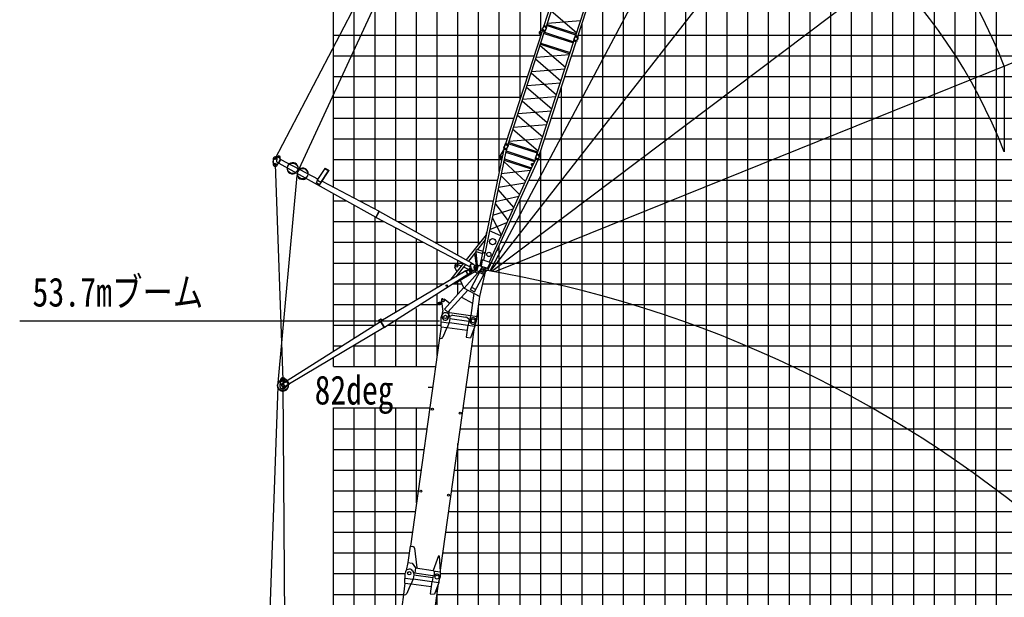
# Model space of a CAD drawing. Extents: x -435160 to 60202, y -141577 to 51651.
# Tile 24 of 41: x -256433 to -208908, y -74332 to -46440. Entities that reach past the tile are written whole.
import ezdxf

# ---------------------------------------------------------------- set-up
doc = ezdxf.new("R2010")
doc.units = 0
doc.layers.get('0').update_dxf_attribs({"linetype": 'CONTINUOUS'})

msp = doc.modelspace()

# ---------------------------------------------------------------- linework, layer by layer
at = {"color": 14, "linetype": 'Continuous'}
for p, q in [((-241282.294651, -54535.227317), (-241282.294651, 21811.204159)), ((-231282.294651, -46983.858316), (-231282.294651, 21811.204159)), ((-211282.294651, -118188.795841), (-211282.294651, 9451.167163)), ((-221282.294651, -118188.795841), (-221282.294651, -21993.392486)), ((-241282.294651, -48188.795841), (-231596.183307, -48188.795841)), ((-229793.663637, -48188.795841), (-131282.294651, -48188.795841)), ((-231282.294651, -118188.795841), (-231282.294651, -52770.336587)), ((-241282.294651, -62444.723444), (-241282.294651, -54843.64142)), ((-241282.294651, -58188.795841), (-235042.293487, -58188.795841)), ((-233674.845674, -58188.795841), (-131282.294651, -58188.795841)), ((-241282.294651, -63188.795841), (-241282.294651, -62759.318754)), ((-241282.294651, -98880.332595), (-241282.294651, -65188.795841)), ((-241282.294651, -68188.795841), (-237059.778347, -68188.795841)), ((-235462.232391, -68188.795841), (-131282.294651, -68188.795841))]:
    msp.add_line(p, q, dxfattribs=at)
at = {"color": 252, "linetype": 'Continuous'}
for p, q in [((-240282.294651, -55060.815525), (-240282.294651, 21811.204159)), ((-239282.294651, -55579.323028), (-239282.294651, 21811.204159)), ((-238282.294651, -56139.607488), (-238282.294651, 21811.204159)), ((-237282.294651, -56699.891947), (-237282.294651, 21811.204159)), ((-236282.294651, -57260.176407), (-236282.294651, 21811.204159)), ((-235282.294651, -57820.460867), (-235282.294651, 21811.204159)), ((-234282.294651, -57288.908675), (-234282.294651, 21811.204159)), ((-233282.294651, -53773.140583), (-233282.294651, 21811.204159)), ((-232282.294651, -50300.432001), (-232282.294651, 21811.204159)), ((-209282.294651, -118188.795841), (-209282.294651, 16604.081334)), ((-210282.294651, -118188.795841), (-210282.294651, 12482.908446)), ((-212282.294651, -118188.795841), (-212282.294651, 6373.474548)), ((-213282.294651, -118188.795841), (-213282.294651, 3295.906537)), ((-214282.294651, -118188.795841), (-214282.294651, 218.213923)), ((-215282.294651, -118188.795841), (-215282.294651, -2859.478692)), ((-216282.294651, -118188.795841), (-216282.294651, -6068.304275)), ((-217282.294651, -118188.795841), (-217282.294651, -9403.917563)), ((-218282.294651, -118188.795841), (-218282.294651, -12739.530851)), ((-219282.294651, -118188.795841), (-219282.294651, -15838.007257)), ((-220282.294651, -118188.795841), (-220282.294651, -18915.699871)), ((-222282.294651, -118188.795841), (-222282.294651, -25071.193736)), ((-223282.294651, -118188.795841), (-223282.294651, -28148.886351)), ((-224282.294651, -118188.795841), (-224282.294651, -31226.622369)), ((-225282.294651, -118188.795841), (-225282.294651, -34304.314984)), ((-226282.294651, -118188.795841), (-226282.294651, -37382.007595)), ((-227282.294651, -118188.795841), (-227282.294651, -40459.602366)), ((-228282.294651, -118188.795841), (-228282.294651, -43537.294981)), ((-229282.294651, -118188.795841), (-229282.294651, -46614.987595)), ((-241282.294651, -47188.795841), (-231282.473944, -47188.795841)), ((-229468.735702, -47188.795841), (-131282.294651, -47188.795841)), ((-241282.294651, -49188.795841), (-231921.102608, -49188.795841)), ((-230118.582938, -49188.795841), (-131282.294651, -49188.795841)), ((-230282.294651, -118188.795841), (-230282.294651, -49692.6493)), ((-241282.294651, -50188.795841), (-232246.021908, -50188.795841)), ((-230443.502238, -50188.795841), (-131282.294651, -50188.795841)), ((-241282.294651, -51188.795841), (-232570.941209, -51188.795841)), ((-230768.421538, -51188.795841), (-131282.294651, -51188.795841)), ((-241282.294651, -52188.795841), (-232895.860509, -52188.795841)), ((-231093.340839, -52188.795841), (-131282.294651, -52188.795841)), ((-241282.294651, -53188.795841), (-233161.557772, -53188.795841)), ((-231406.958443, -53188.795841), (-131282.294651, -53188.795841)), ((-241282.294651, -54188.795841), (-233368.177034, -54188.795841)), ((-231866.600064, -54188.795841), (-131282.294651, -54188.795841)), ((-232282.294651, -118188.795841), (-232282.294651, -55108.349214)), ((-241282.294651, -55188.795841), (-240665.277766, -55188.795841)), ((-240282.294651, -61811.752915), (-240282.294651, -55403.0336)), ((-240038.795436, -55188.795841), (-233574.796296, -55188.795841)), ((-232318.661466, -55188.795841), (-131282.294651, -55188.795841)), ((-239282.294651, -61167.570208), (-239282.294651, -55963.976119)), ((-241282.294651, -56188.795841), (-238877.623172, -56188.795841)), ((-238282.294651, -60575.592683), (-238282.294651, -56488.697607)), ((-238194.502901, -56188.795841), (-233781.415558, -56188.795841)), ((-232770.722869, -56188.795841), (-131282.294651, -56188.795841)), ((-237282.294651, -59983.615158), (-237282.294651, -57013.419096)), ((-241282.294651, -57188.795841), (-236948.0664, -57188.795841)), ((-236409.695234, -57188.795841), (-234202.573393, -57188.795841)), ((-233282.294651, -118188.795841), (-233282.294651, -57320.438091)), ((-233222.784271, -57188.795841), (-131282.294651, -57188.795841)), ((-236282.294651, -59391.637634), (-236282.294651, -57538.140584)), ((-235282.294651, -58267.273785), (-235282.294651, -58062.862073)), ((-241282.294651, -59188.795841), (-235939.643479, -59188.795841)), ((-235503.270248, -59188.795841), (-235458.76772, -59188.795841)), ((-235449.21277, -59188.795841), (-235086.16379, -59188.795841)), ((-235282.294651, -59697.521401), (-235282.294651, -59079.247873)), ((-234077.249849, -59188.795841), (-131282.294651, -59188.795841)), ((-236282.294651, -62656.711571), (-236282.294651, -59683.700812)), ((-241282.294651, -60188.795841), (-237628.896801, -60188.795841)), ((-237077.359112, -60188.795841), (-236213.60385, -60188.795841)), ((-234282.294651, -118188.795841), (-234282.294651, -60224.304698)), ((-234277.304207, -60188.795841), (-131282.294651, -60188.795841)), ((-237282.294651, -63188.795841), (-237282.294651, -60382.470097)), ((-241282.294651, -61188.795841), (-239298.114431, -61188.795841)), ((-238651.447976, -61188.795841), (-236094.733353, -61188.795841)), ((-238282.294651, -63188.795841), (-238282.294651, -60976.682261)), ((-234478.446606, -61188.795841), (-131282.294651, -61188.795841)), ((-239282.294651, -63188.795841), (-239282.294651, -61570.894425)), ((-241282.294651, -62188.795841), (-240877.966818, -62188.795841)), ((-240322.161307, -62188.795841), (-236216.533388, -62188.795841)), ((-240282.294651, -63188.795841), (-240282.294651, -62165.106589)), ((-234618.987432, -62188.795841), (-131282.294651, -62188.795841)), ((-241282.294651, -63188.795841), (-236357.074214, -63188.795841)), ((-234759.528259, -63188.795841), (-131282.294651, -63188.795841)), ((-236711.310261, -64188.795841), (-236497.615041, -64188.795841)), ((-234900.069085, -64188.795841), (-131282.294651, -64188.795841)), ((-241282.294651, -65188.795841), (-236638.155867, -65188.795841)), ((-240282.294651, -91252.642716), (-240282.294651, -65188.795841)), ((-239282.294651, -83938.152492), (-239282.294651, -65188.795841)), ((-238282.294651, -76887.425468), (-238282.294651, -65188.795841)), ((-237282.294651, -69772.081707), (-237282.294651, -65188.795841)), ((-235040.609912, -65188.795841), (-131282.294651, -65188.795841)), ((-241282.294651, -66188.795841), (-236778.696694, -66188.795841)), ((-235181.150738, -66188.795841), (-131282.294651, -66188.795841)), ((-235282.294651, -118188.795841), (-235282.294651, -66908.47222)), ((-241282.294651, -67188.795841), (-236919.237521, -67188.795841)), ((-235321.691565, -67188.795841), (-131282.294651, -67188.795841)), ((-241282.294651, -69188.795841), (-237200.319174, -69188.795841)), ((-235602.773218, -69188.795841), (-131282.294651, -69188.795841)), ((-241282.294651, -70188.795841), (-237340.86, -70188.795841)), ((-235743.314044, -70188.795841), (-131282.294651, -70188.795841)), ((-241282.294651, -71188.795841), (-237481.400827, -71188.795841)), ((-235883.854871, -71188.795841), (-131282.294651, -71188.795841)), ((-241282.294651, -72188.795841), (-237621.941653, -72188.795841)), ((-236024.395697, -72188.795841), (-131282.294651, -72188.795841)), ((-241282.294651, -73188.795841), (-237827.050095, -73188.795841)), ((-236137.891139, -73188.795841), (-131282.294651, -73188.795841)), ((-236282.294651, -115800.420307), (-236282.294651, -74023.815981)), ((-241282.294651, -74188.795841), (-237912.112009, -74188.795841)), ((-236305.481057, -74188.795841), (-131282.294651, -74188.795841))]:
    msp.add_line(p, q, dxfattribs=at)
at = {"color": 151, "linetype": 'Continuous'}
for p, q in [((-242943.212141, -53648.440987), (-209675.904234, 18436.912581)), ((-195761.756243, 12851.650564), (-233742.16146, -58579.102693)), ((-183948.867965, 5117.92879), (-233717.748021, -58583.332781)), ((-169183.84352, -10018.78514), (-233647.432542, -58595.583732)), ((-244103.513283, -53158.194747), (-221928.415796, -10689.22806)), ((-158839.594928, -28461.197578), (-233492.503626, -58622.930527)), ((-208907.92304, -48690.115219), (-208907.92304, -52820.447283)), ((-244193.434179, -53154.43509), (-244204.274164, -53413.434853)), ((-244001.739612, -53108.809571), (-244062.899429, -53077.881548)), ((-244013.627927, -53130.727711), (-244037.16779, -53299.978658)), ((-244013.62792, -53130.728401), (-243971.493084, -53053.041951)), ((-243998.042189, -53471.149413), (-243839.847376, -53179.476433)), ((-243927.809952, -53375.217909), (-243825.782855, -53187.104614)), ((-243879.543576, -53135.207475), (-243866.009173, -53110.25331)), ((-243844.614698, -53188.266222), (-243867.469545, -53175.870428)), ((-243839.847376, -53179.476433), (-243825.782855, -53187.104614)), ((-243830.549505, -53195.894614), (-242029.474474, -54142.518412)), ((-244214.405835, -53272.888274), (-244217.333, -53342.82703)), ((-244217.333, -53342.82703), (-244201.346999, -53343.496096)), ((-244214.405835, -53272.888274), (-244198.419834, -53273.55734)), ((-244094.368308, -53418.036345), (-243734.312411, -63842.164033)), ((-244037.167697, -53299.979146), (-243935.199917, -53355.283459)), ((-243941.874473, -53367.589728), (-243927.809952, -53375.217909)), ((-243923.041831, -53366.428098), (-239244.803208, -55983.3982)), ((-242066.755701, -54200.110159), (-241693.20694, -53623.036015)), ((-241698.263672, -53619.806341), (-241689.56936, -53606.374995)), ((-241698.180392, -53619.861345), (-241505.201228, -53743.120685)), ((-241689.567921, -53606.377358), (-241496.588757, -53729.636698)), ((-243964.226644, -63970.88877), (-243033.377275, -53963.857921)), ((-241941.120714, -54405.32323), (-241510.341533, -53739.837078)), ((-241893.923318, -54299.480169), (-241525.421199, -53730.202293)), ((-241505.284801, -53743.066752), (-241496.59049, -53729.635406)), ((-242110.855869, -54297.224528), (-242065.155774, -54198.179819)), ((-242108.673894, -54303.236438), (-242063.388055, -54205.089536)), ((-241955.64378, -54408.429218), (-242107.024174, -54310.438415)), ((-241904.646369, -54299.68458), (-242054.675739, -54202.568316)), ((-241901.567104, -54294.532232), (-242052.235915, -54197.002048)), ((-241947.745167, -54405.379529), (-241902.460862, -54307.235952)), ((-241944.180805, -54408.395425), (-241897.739652, -54307.74464)), ((-241902.994842, -54306.708308), (-241900.278492, -54302.511973)), ((-241836.618602, -54243.881185), (-239085.565451, -55689.802281)), ((-239249.491725, -55992.237596), (-239080.713823, -55681.051959)), ((-239249.491725, -55992.237596), (-239235.427203, -55999.865777)), ((-239235.427203, -55999.865777), (-239066.649302, -55688.68014)), ((-239230.572029, -55991.11609), (-234718.53165, -58358.680634)), ((-239080.713823, -55681.051959), (-239066.649302, -55688.68014)), ((-239071.334545, -55697.520696), (-234626.040934, -58188.149627)), ((-234734.620376, -58505.601309), (-234682.740501, -58409.947364)), ((-234722.430919, -58365.668002), (-234622.311056, -58181.071186)), ((-234722.430919, -58365.668002), (-234690.785987, -58382.831279)), ((-234708.366371, -58373.296198), (-234608.246508, -58188.699382)), ((-234615.695706, -58412.182066), (-234703.59883, -58364.506006)), ((-234622.311056, -58181.071186), (-234608.246508, -58188.699382)), ((-234617.781569, -58206.279995), (-234611.855978, -58195.845297)), ((-234617.781569, -58206.279995), (-234394.642766, -58332.994678)), ((-234611.855978, -58195.845297), (-234524.898848, -58245.225974)), ((-234530.82444, -58255.660672), (-234524.898848, -58245.225974)), ((-234392.315864, -58470.752007), (-234622.466338, -58611.934087)), ((-234562.796268, -58575.330672), (-234554.430065, -58588.968951)), ((-234469.189431, -58536.679367), (-234554.430034, -58588.968834)), ((-234477.555725, -58523.041105), (-234469.189466, -58536.679474)), ((-243725.351474, -64102.007783), (-243407.425409, -113571.955204)), ((-243970.53423, -64173.536728), (-245687.040515, -111645.268036))]:
    msp.add_line(p, q, dxfattribs=at)
at = {"color": 15, "linetype": 'Continuous'}
for p, q in [((-231117.155635, -46714.525133), (-228423.174563, -38423.279485)), ((-231008.449353, -46749.845841), (-228455.460505, -38892.530918)), ((-229486.760628, -47244.271021), (-226792.779556, -38953.025373)), ((-229595.466213, -47208.950539), (-227042.477365, -39351.635616)), ((-229550.911901, -47071.82599), (-230772.478794, -46023.60112)), ((-230963.885725, -46612.692743), (-229359.486456, -46482.677233)), ((-231138.620084, -46745.35649), (-231181.504179, -46826.548414)), ((-231142.878376, -46744.01458), (-231132.991563, -46713.586007)), ((-231142.878376, -46744.01458), (-231004.973542, -46788.822445)), ((-231132.991563, -46713.586007), (-230995.086728, -46758.393872)), ((-231117.155635, -46714.525133), (-231008.449353, -46749.845841)), ((-231109.68798, -46721.157297), (-231108.449954, -46717.347033)), ((-231009.173705, -46787.411483), (-231022.202911, -46878.303156)), ((-231018.386081, -46750.822995), (-231017.148055, -46747.012731)), ((-231004.973542, -46788.822445), (-230995.086728, -46758.393872)), ((-229587.446067, -47184.266995), (-231000.429207, -46725.162297)), ((-229568.748933, -47126.722962), (-230981.732072, -46667.618263)), ((-229616.931401, -47239.780664), (-229659.815281, -47320.972184)), ((-229621.187794, -47238.440364), (-229611.30098, -47208.011791)), ((-229621.187794, -47238.440364), (-229483.284585, -47283.2477)), ((-229611.30098, -47208.011791), (-229473.397771, -47252.819128)), ((-229595.466213, -47208.950539), (-229486.760628, -47244.271021)), ((-229587.998558, -47215.582703), (-229586.760532, -47211.77244)), ((-229487.505348, -47281.834099), (-229500.53458, -47372.725953)), ((-229496.696891, -47245.248326), (-229495.458865, -47241.438062)), ((-229483.284585, -47283.2477), (-229473.397771, -47252.819128))]:
    msp.add_line(p, q, dxfattribs=at)
at = {"color": 132, "linetype": 'Continuous'}
for p, q in [((-232971.262854, -52420.860678), (-231204.32736, -46982.785771)), ((-232862.55659, -52456.181441), (-231095.621096, -47018.106534)), ((-231221.218545, -46952.738458), (-231334.527732, -47010.472423)), ((-231221.219738, -46952.739725), (-231211.709406, -46955.829816)), ((-231207.797208, -46943.789292), (-231217.688153, -46974.230529)), ((-231079.783806, -47019.038313), (-231217.688153, -46974.230529)), ((-231217.686545, -46974.231466), (-231207.831754, -46993.572565)), ((-231069.89286, -46988.597076), (-231207.797208, -46943.789292)), ((-231095.621096, -47018.106534), (-231204.32736, -46982.785771)), ((-231203.55697, -46945.180195), (-231190.527787, -46854.289012)), ((-231195.623893, -46985.613695), (-231194.385412, -46981.802039)), ((-231104.322241, -47015.279364), (-231103.08376, -47011.467708)), ((-231103.657942, -47042.841432), (-229690.675035, -47501.946849)), ((-231069.89286, -46988.597076), (-231079.783806, -47019.038313)), ((-231074.097456, -46987.198434), (-231031.215672, -46906.010984)), ((-231449.573684, -52915.286858), (-229682.63819, -47477.211951)), ((-231340.868116, -52950.607395), (-229573.932622, -47512.532488)), ((-231284.590422, -47197.450458), (-231275.08009, -47200.540549)), ((-231122.354653, -47100.384063), (-229709.371747, -47559.48948)), ((-229686.107341, -47438.215699), (-229695.998286, -47468.656936)), ((-229558.0951, -47513.464343), (-229695.998286, -47468.656936)), ((-229548.204155, -47483.023106), (-229686.107341, -47438.215699)), ((-229573.932622, -47512.532488), (-229682.63819, -47477.211951)), ((-229681.868916, -47439.600879), (-229668.840287, -47348.713563)), ((-229673.935419, -47480.039649), (-229672.696939, -47476.227993)), ((-229582.633535, -47509.705394), (-229581.395055, -47505.893738)), ((-229548.204155, -47483.023106), (-229558.0951, -47513.464343)), ((-229552.424554, -47481.630831), (-229509.544595, -47400.446835)), ((-231310.164102, -47678.402965), (-230088.602053, -48726.642038)), ((-231292.310161, -47623.453969), (-229879.327255, -48082.559386)), ((-231273.614657, -47565.915053), (-229860.63175, -48025.02047)), ((-231268.858364, -47567.460941), (-231272.06822, -47561.161248)), ((-229714.128332, -47557.943957), (-229710.918143, -47564.244302)), ((-230308.002964, -49401.8894), (-231529.565013, -48353.650326)), ((-229897.180996, -48137.507954), (-231501.585071, -48267.53619)), ((-229865.38892, -48023.475795), (-229859.089227, -48020.265939)), ((-231720.985943, -48942.783801), (-230116.582111, -48812.755584)), ((-230527.404565, -50077.139064), (-231748.966614, -49028.899991)), ((-231968.356019, -49704.111905), (-230745.19665, -50747.434652)), ((-231940.387406, -49618.033174), (-230335.983574, -49488.004958)), ((-230555.373182, -50163.216908), (-232158.179441, -50288.328843)), ((-232379.191036, -50968.533448), (-230774.787356, -50838.505244)), ((-230966.208275, -51427.639244), (-232187.770266, -50379.40022)), ((-232407.172132, -51054.650944), (-231185.610269, -52102.889858)), ((-232626.573797, -51729.900728), (-231405.003364, -52778.113162)), ((-230994.189208, -51513.755873), (-232598.592797, -51643.78407)), ((-231213.590933, -52189.0054), (-232817.98589, -52319.007137)), ((-232992.726588, -52451.691686), (-233035.610724, -52532.883588)), ((-232996.985004, -52450.349828), (-232987.098175, -52419.92126)), ((-232996.985004, -52450.349828), (-232859.080657, -52495.157612)), ((-232987.098175, -52419.92126), (-232849.193828, -52464.729044)), ((-232971.262854, -52420.860678), (-232862.55659, -52456.181441)), ((-232963.795202, -52427.492845), (-232962.557174, -52423.682583)), ((-232863.279854, -52493.74624), (-232876.309132, -52584.638087)), ((-232872.493318, -52457.15859), (-232871.25529, -52453.348327)), ((-232859.080657, -52495.157612), (-232849.193828, -52464.729044)), ((-231441.553525, -52890.603318), (-232854.536431, -52431.497901)), ((-231422.856361, -52833.059294), (-232835.839267, -52373.953877)), ((-231471.038163, -52946.116647), (-231513.922078, -53027.308131)), ((-231475.295138, -52944.776234), (-231465.408309, -52914.347667)), ((-231475.295138, -52944.776234), (-231337.391951, -52989.583641)), ((-231465.408309, -52914.347667), (-231327.505122, -52959.155073)), ((-231449.573684, -52915.286858), (-231340.868116, -52950.607395)), ((-231442.106032, -52921.919026), (-231440.868004, -52918.108763)), ((-231341.611757, -52988.16969), (-231354.641035, -53079.061537)), ((-231350.80438, -52951.584695), (-231349.566352, -52947.774432)), ((-231337.391951, -52989.583641), (-231327.505122, -52959.155073))]:
    msp.add_line(p, q, dxfattribs=at)
at = {"color": 198, "linetype": 'Continuous'}
for p, q in [((-233058.309737, -52689.093955), (-234222.610665, -58324.100659)), ((-232948.936912, -52724.628035), (-234050.126621, -58054.187814)), ((-233087.001613, -52729.108955), (-233257.498833, -53023.504645)), ((-233087.001166, -52729.108288), (-233067.413688, -52733.155438)), ((-233061.872763, -52650.082271), (-233071.76131, -52680.516072)), ((-232933.856988, -52725.323929), (-233071.76131, -52680.516072)), ((-232923.96844, -52694.890128), (-233061.872763, -52650.082271)), ((-232948.937473, -52724.629828), (-233058.311268, -52689.092107)), ((-233057.643375, -52651.454671), (-233044.613593, -52560.559629)), ((-232923.96844, -52694.890128), (-232933.856988, -52725.323929)), ((-232928.199967, -52693.516611), (-232885.314491, -52612.322278)), ((-231428.093271, -53218.779842), (-233798.329884, -58461.953888)), ((-233201.14094, -53149.346136), (-233155.361114, -53158.80513)), ((-233052.212931, -53224.448259), (-231747.703169, -53648.309423)), ((-233039.891053, -53164.838426), (-231722.628174, -53592.843332)), ((-232972.020461, -52836.359757), (-231584.461613, -53287.205221)), ((-232959.705594, -52776.751753), (-231559.387824, -53231.742844)), ((-231537.465765, -53183.243293), (-231637.814819, -53405.224321)), ((-231540.182703, -53144.509633), (-231550.071251, -53174.943434)), ((-231412.166928, -53219.751291), (-231550.071251, -53174.943434)), ((-231402.278381, -53189.31749), (-231540.182703, -53144.509633)), ((-231428.089107, -53218.783707), (-231537.462902, -53183.245986)), ((-231535.951861, -53145.880581), (-231522.922634, -53054.989406)), ((-231402.278381, -53189.31749), (-231412.166928, -53219.751291)), ((-231406.507726, -53187.942505), (-231363.624075, -53106.751625)), ((-231674.743349, -53486.91351), (-233779.224006, -58142.211763)), ((-233185.379572, -53868.960706), (-231772.539045, -53703.251948)), ((-233067.634402, -53299.080956), (-233036.41653, -53229.582918)), ((-232018.801568, -54248.001386), (-233064.409551, -53283.495319)), ((-231741.255874, -53418.459922), (-231741.135871, -53434.268057)), ((-231731.86752, -53405.741834), (-231741.254079, -53418.457202)), ((-231741.137963, -53434.268879), (-231738.081845, -53441.04573)), ((-231738.084491, -53441.044099), (-231730.891556, -53451.267192)), ((-231731.867538, -53405.733557), (-231725.418961, -53402.051429)), ((-231730.889832, -53451.270939), (-231722.923428, -53459.117305)), ((-231725.410141, -53402.050133), (-231713.58195, -53398.007382)), ((-231722.924898, -53459.113925), (-231714.648578, -53466.009842)), ((-231714.652403, -53466.009194), (-231705.913472, -53471.477575)), ((-231702.527047, -53396.342555), (-231713.582775, -53398.007678)), ((-231705.911077, -53471.477822), (-231674.439061, -53486.248072)), ((-231691.779576, -53395.627143), (-231702.526385, -53396.341209)), ((-231691.780295, -53395.632846), (-231681.497335, -53396.345367)), ((-231641.600488, -53403.994066), (-231681.491949, -53396.341253)), ((-231641.597842, -53403.995731), (-231637.813121, -53405.225463)), ((-233204.252693, -53960.297864), (-232302.798918, -54876.237262)), ((-232586.694114, -55504.233647), (-233344.189092, -54637.563519)), ((-232057.220799, -54332.990517), (-233324.885291, -54544.139022)), ((-233464.3382, -55219.062075), (-232342.096618, -54963.15612)), ((-232627.292886, -55594.043114), (-233603.703287, -55893.571056)), ((-233484.28138, -55315.589727), (-232870.407404, -56131.832374)), ((-233624.660563, -55995.01137), (-233187.95722, -56834.28677)), ((-233742.918031, -56567.333384), (-232913.076651, -56226.212999)), ((-233912.86716, -56824.986831), (-234880.561176, -58040.203355)), ((-233209.159976, -56881.182595), (-233757.890563, -56639.801164)), ((-233964.061972, -57072.763538), (-234331.800563, -57534.564484)), ((-234407.831049, -57630.042498), (-234777.079651, -58093.739695)), ((-234476.35061, -57716.090371), (-234403.945977, -58318.683333)), ((-234423.404527, -57649.600757), (-234343.821249, -58311.938538)), ((-234407.828178, -57630.042065), (-234099.878427, -57730.101063)), ((-234331.798386, -57534.562975), (-234076.608344, -57617.479295)), ((-233405.684144, -57593.380933), (-233400.64934, -57597.859231)), ((-233344.159497, -57534.349549), (-233400.64934, -57597.859231)), ((-233366.846382, -57507.472054), (-233344.568283, -57527.287714)), ((-233344.572066, -57527.283543), (-233344.158953, -57534.345443)), ((-235010.140258, -58202.926942), (-235626.436981, -58976.863692)), ((-234908.536796, -58258.821728), (-235386.295686, -58858.784616)), ((-234281.521672, -58304.959483), (-234443.066192, -58323.067901)), ((-234364.954853, -58561.742788), (-234281.519858, -58304.95643)), ((-233786.969428, -58465.6457), (-234281.519858, -58304.95643)), ((-234212.386349, -58274.598886), (-234242.702789, -58317.56863)), ((-234134.63683, -58352.684698), (-234165.900402, -58332.07592)), ((-234106.845056, -58046.270479), (-234165.897367, -58332.073024)), ((-234103.755915, -58036.76479), (-234106.845332, -58046.273031)), ((-233725.591462, -58159.637941), (-234103.755915, -58036.76479)), ((-233886.298359, -58433.368438), (-233848.892064, -58435.071868)), ((-233728.67857, -58169.147305), (-233848.894887, -58435.076483)), ((-233725.591462, -58159.637941), (-233728.680879, -58169.146182)), ((-235452.758276, -59179.277542), (-234379.828358, -58549.672101)), ((-234364.954873, -58561.740699), (-234484.560359, -58464.687938)), ((-234364.954853, -58561.742788), (-234260.968974, -58595.529868)), ((-233786.973613, -58465.649004), (-233935.351578, -58595.359471)), ((-235634.257804, -58970.635861), (-235640.485635, -58978.456683)), ((-235640.485635, -58978.456683), (-235615.436467, -58998.403688)), ((-235634.257804, -58970.635861), (-235606.20884, -58992.971646)), ((-235456.320281, -59192.966596), (-235471.325492, -59167.395757)), ((-235447.695361, -59187.905411), (-235462.474987, -59162.718997)), ((-235456.320281, -59192.966596), (-235447.695361, -59187.905411))]:
    msp.add_line(p, q, dxfattribs=at)
at = {"color": 196, "linetype": 'Continuous'}
for p, q in [((-235338.824439, -58593.660184), (-235428.523738, -58382.375792)), ((-235126.112633, -58335.592701), (-235303.00502, -58258.214419)), ((-234752.035894, -58499.225607), (-235010.768961, -58386.047643)), ((-235258.068337, -58783.879105), (-235281.763544, -58728.065653)), ((-234204.175184, -58532.207319), (-234985.02533, -59400.032282)), ((-234156.155937, -58471.717164), (-234696.048132, -59487.106648)), ((-233951.312102, -58580.63457), (-234491.204298, -59596.024053)), ((-234350.304866, -58674.955366), (-234487.90953, -58614.762768)), ((-234350.216807, -58674.994174), (-234354.312423, -58684.116999)), ((-234353.932865, -58665.754639), (-234331.886044, -58668.853117)), ((-234344.659622, -58688.339607), (-234336.728668, -58682.248633)), ((-234339.602407, -58667.768566), (-234332.168646, -58674.457304)), ((-234331.885782, -58668.853192), (-234329.693864, -58671.707251)), ((-234223.367136, -59805.013091), (-233927.241685, -58556.169677)), ((-234215.275016, -58648.514952), (-234062.78441, -58729.59565)), ((-234168.516988, -58465.144677), (-234204.174935, -58532.207519)), ((-234195.045495, -58578.93917), (-234018.455982, -58672.833485)), ((-235005.043077, -59389.388223), (-235924.726326, -60411.510183)), ((-235002.298605, -59386.338127), (-235154.880588, -59026.935192)), ((-235009.737635, -59398.217872), (-235005.042919, -59389.388397)), ((-235005.042919, -59389.388397), (-234223.367027, -59805.012865)), ((-234600.441312, -59364.847889), (-234444.101175, -59447.975419)), ((-234803.045396, -59496.79267), (-235759.696655, -60560.000314)), ((-235110.302518, -59838.273923), (-234575.956922, -60122.390531)), ((-234689.136952, -59474.108607), (-234484.293117, -59583.026013)), ((-234509.937986, -59652.640619), (-234660.692547, -60725.315122)), ((-234391.766496, -61003.237392), (-234223.367056, -59805.013049)), ((-234228.061742, -59813.84234), (-234223.367027, -59805.012865)), ((-236073.384734, -60088.296016), (-236172.620882, -60100.632437)), ((-236062.405319, -60176.616188), (-236161.641468, -60188.952609)), ((-236072.804455, -59959.122364), (-236083.938269, -60038.343567)), ((-236083.938269, -60038.343567), (-235975.008783, -60053.652607)), ((-236064.515163, -60086.689558), (-236073.446416, -60087.799835)), ((-236070.087183, -60041.867332), (-236064.133014, -60041.127147)), ((-236070.087183, -60041.867332), (-236010.750624, -60519.180124)), ((-236053.412384, -60176.002091), (-236062.343637, -60177.112369)), ((-236016.332398, -59916.567616), (-235937.110954, -59927.701464)), ((-235937.110954, -59927.701464), (-235952.41996, -60036.630708)), ((-235670.228368, -60145.884597), (-235938.936386, -59940.689062)), ((-236045.504713, -60770.819656), (-236008.016627, -60504.078046)), ((-236011.004848, -60525.339791), (-236020.928707, -60536.369016)), ((-236020.928707, -60536.369016), (-236013.494946, -60543.057754)), ((-235759.696655, -60560.000314), (-235924.726326, -60411.510183)), ((-235728.618937, -60815.355045), (-235680.335354, -60471.799483)), ((-235721.660282, -60765.841642), (-235706.806261, -60767.929239)), ((-235706.806632, -60767.929007), (-235587.277163, -60718.049631)), ((-235695.217395, -60577.690712), (-234675.241453, -60721.038974)), ((-235534.848386, -60711.310136), (-234903.858335, -60799.99)), ((-234754.168705, -60901.813439), (-234855.318917, -60820.919725)), ((-234675.558264, -60723.225882), (-234708.652272, -60958.702003)), ((-234660.692547, -60725.315122), (-234358.672487, -60767.761271)), ((-234754.168305, -60901.813764), (-234739.314284, -60903.901361)), ((-234740.706015, -60913.804041), (-234703.076071, -60919.092585)), ((-234701.68434, -60909.189904), (-234739.314284, -60903.901361))]:
    msp.add_line(p, q, dxfattribs=at)
at = {"color": 190, "linetype": 'Continuous'}
for p, q in [((-234899.656422, -58573.146877), (-239002.168773, -61001.741983)), ((-234797.170302, -58740.218913), (-238821.25168, -61296.670121)), ((-234910.619678, -58570.340212), (-235082.724184, -58672.222211)), ((-235082.724184, -58672.222211), (-235078.648899, -58679.1064)), ((-234968.451057, -58858.509804), (-234972.741071, -58851.756941)), ((-234799.636577, -58751.263965), (-234968.451057, -58858.509804)), ((-234910.619678, -58570.340212), (-234906.544393, -58577.2244)), ((-234904.889244, -58564.624825), (-234891.250789, -58556.25867)), ((-234791.945103, -58748.745689), (-234904.889244, -58564.624825)), ((-234778.306648, -58740.379535), (-234891.250789, -58556.25867)), ((-234885.242387, -58565.482851), (-234798.727991, -58515.33049)), ((-234885.242387, -58565.482851), (-234879.224226, -58575.864367)), ((-234879.223993, -58575.864752), (-234704.419774, -58474.530671)), ((-234799.636577, -58751.263965), (-234803.92659, -58744.511103)), ((-234798.727991, -58515.33049), (-234792.70983, -58525.712006)), ((-234791.945103, -58748.745689), (-234778.306648, -58740.379535)), ((-234790.333299, -58720.773682), (-234620.784057, -58610.872983)), ((-234783.806333, -58730.843156), (-234790.333299, -58720.773682)), ((-234783.806333, -58730.843156), (-234699.892768, -58676.450938)), ((-234699.892768, -58676.450938), (-234706.419735, -58666.381463)), ((-243517.270685, -63859.397404), (-239016.00997, -61010.232031)), ((-238835.092289, -61305.161341), (-243414.783843, -64026.469771)), ((-239109.060224, -60979.309255), (-239071.067465, -61045.071317)), ((-239006.825453, -60898.302171), (-239102.113144, -60953.35279)), ((-239101.267523, -60974.806609), (-239063.456129, -61040.254746)), ((-239002.323352, -60906.094904), (-239097.611043, -60961.145523)), ((-238829.769403, -61313.628566), (-239021.144888, -61001.649393)), ((-239021.144632, -61001.649809), (-239007.506177, -60993.283655)), ((-238816.130947, -61305.262411), (-239007.506432, -60993.283238)), ((-238988.665559, -60909.753004), (-238952.505859, -60972.342206)), ((-238980.868988, -60905.24925), (-238944.757163, -60967.755584)), ((-238829.769403, -61313.628566), (-238816.130947, -61305.262411)), ((-243842.920217, -63824.731863), (-243883.326762, -64076.656538)), ((-243833.662588, -64074.597347), (-243842.028871, -64060.958684)), ((-243842.028615, -64060.9591), (-243529.859155, -63869.466889)), ((-243833.662333, -64074.597764), (-243521.492873, -63883.105552)), ((-243750.000994, -64210.981979), (-243437.831534, -64019.489768)), ((-243741.634727, -64224.620617), (-243429.465267, -64033.128405)), ((-243536.133354, -63859.236336), (-243665.836146, -63756.073941)), ((-243423.191372, -64043.357057), (-243617.661609, -64220.341859)), ((-243536.133771, -63859.238047), (-243522.491986, -63850.86985)), ((-243423.190987, -64043.3567), (-243536.133771, -63859.238047)), ((-243409.555861, -64034.992588), (-243522.498773, -63850.873727)), ((-243423.190747, -64043.357091), (-243409.555621, -64034.992979)), ((-243750.001233, -64210.981589), (-243741.635206, -64224.619836))]:
    msp.add_line(p, q, dxfattribs=at)
at = {"color": 41, "linetype": 'Continuous'}
for p, q in [((-236096.2743, -61268.682204), (-236087.026975, -60789.279186)), ((-235682.462404, -60779.266042), (-235676.083385, -60873.288174)), ((-236096.290305, -61268.57869), (-236173.542787, -61818.258692)), ((-234494.343696, -61301.909525), (-236140.686333, -73016.246759)), ((-236096.290305, -61268.57869), (-235819.529484, -61307.474885)), ((-236067.448561, -61025.204659), (-235732.09003, -61072.336224)), ((-235702.396521, -61059.530209), (-235803.692986, -61298.638057)), ((-235803.474249, -61298.094616), (-234830.121262, -61434.890449)), ((-235676.170087, -60873.200334), (-235702.346588, -61059.455829)), ((-235695.172222, -61060.46412), (-234469.4706, -61232.725239)), ((-235676.170087, -60873.200334), (-234755.23192, -61002.629745)), ((-234795.273625, -61186.936613), (-234878.288742, -61777.619901)), ((-234741.314611, -60903.60294), (-234781.408421, -61188.88524)), ((-234741.328202, -60903.699646), (-234691.814558, -60910.658334)), ((-234469.524528, -61232.733987), (-234675.625815, -61806.197295)), ((-234668.542252, -60888.781971), (-234669.221808, -60893.617264)), ((-234466.820331, -61213.867596), (-234469.4706, -61232.725239)), ((-234466.896406, -61213.960949), (-234407.341153, -61026.510674)), ((-235808.5855, -61310.42055), (-236005.741725, -61767.625266)), ((-234878.288742, -61777.619901), (-234675.550458, -61806.112907)), ((-236164.633759, -61819.510774), (-237575.115519, -71855.610569)), ((-236173.542787, -61818.258692), (-236111.427159, -61826.988473)), ((-237584.717694, -71859.290486), (-237696.735723, -72656.34022)), ((-237584.717694, -71859.290486), (-237454.980491, -71877.523859)), ((-237369.499457, -71965.710132), (-237268.771961, -72907.60903)), ((-237696.67819, -72655.859642), (-237775.869213, -73030.420062)), ((-237695.349428, -72646.476222), (-237492.055085, -72675.047377)), ((-237492.107958, -72675.491737), (-237323.750983, -72911.220368)), ((-236214.886327, -72323.288606), (-236472.7821, -73044.486277)), ((-236214.990576, -72323.48007), (-236185.283743, -72327.655093)), ((-236185.296684, -72327.412479), (-236137.208844, -73091.427952)), ((-237835.880792, -73646.599907), (-237826.633467, -73167.196889)), ((-237422.068895, -73157.183746), (-237415.689877, -73251.205878)), ((-237372.218194, -73156.870187), (-237389.833043, -73175.529253)), ((-237372.146865, -73156.38455), (-236490.833926, -73280.244999)), ((-237327.453329, -72910.208928), (-237362.246602, -73157.775941)), ((-237327.453329, -72910.208928), (-236468.03218, -73030.992687)), ((-236470.891047, -73030.590899), (-236473.541316, -73049.448543)), ((-236473.541316, -73049.448543), (-236136.852838, -73096.76702)), ((-236431.406427, -73288.498373), (-236399.277015, -73059.885709)), ((-236136.845183, -73096.712652), (-236139.810603, -73357.780381)), ((-237835.896796, -73646.496393), (-237913.149278, -74196.176395)), ((-237835.896796, -73646.496393), (-237559.135975, -73685.392588)), ((-237807.055052, -73403.122362), (-237471.696522, -73450.253927)), ((-237442.003013, -73437.447912), (-237543.299478, -73676.55576)), ((-237415.776578, -73251.118037), (-237441.95308, -73437.373532)), ((-237434.778713, -73438.381823), (-236209.077092, -73610.642942)), ((-237415.776578, -73251.118037), (-236494.838412, -73380.547448)), ((-236534.880116, -73564.854316), (-236617.895234, -74155.537604)), ((-236480.921103, -73281.520643), (-236521.014913, -73566.802943)), ((-236480.934694, -73281.617349), (-236431.421049, -73288.576038)), ((-236209.131019, -73610.65169), (-236415.232306, -74184.114999)), ((-236408.148743, -73266.699674), (-236408.828299, -73271.534967)), ((-236206.426823, -73591.785299), (-236209.077092, -73610.642942)), ((-236206.502897, -73591.878653), (-236146.947644, -73404.428377)), ((-236233.950187, -73679.827228), (-237880.292824, -85394.164463)), ((-237548.191992, -73688.338254), (-237745.348216, -74145.542969)), ((-237543.08074, -73676.012319), (-236569.727753, -73812.808152)), ((-237904.24025, -74197.428477), (-239314.722011, -84233.528272)), ((-237913.149278, -74196.176395), (-237851.033651, -74204.906177)), ((-236617.895234, -74155.537604), (-236415.156949, -74184.03061))]:
    msp.add_line(p, q, dxfattribs=at)
at = {"color": 7, "linetype": 'Continuous'}
msp.add_line((-256432.987805, -60980.969697), (-236171.769289, -60980.969697), dxfattribs=at)
at = {"color": 132, "linetype": 'Continuous'}
msp.add_circle((-231307.28906, -47063.932661), 28.249995, dxfattribs=at)
at = {"color": 151, "linetype": 'Continuous'}
for centre, radius in [((-244103.511159, -53158.197611), 34.999978), ((-243918.745236, -53081.636766), 28.499995), ((-244094.368309, -53418.036345), 44.999977), ((-234434.147435, -58402.560434), 39.999993), ((-234664.295016, -58543.743187), 39.999993), ((-236513.285602, -65248.86439), 50), ((-235176.420367, -65436.747203), 50), ((-237069.965533, -69209.934703), 50), ((-235733.11275, -69397.817515), 50)]:
    msp.add_circle(centre, radius, dxfattribs=at)
at = {"color": 198, "linetype": 'Continuous'}
for centre, radius in [((-233183.941876, -53066.102345), 39.999978), ((-233608.749006, -57156.652464), 149.999973), ((-233996.731807, -57703.527373), 29.999979), ((-233787.49832, -57771.511557), 103.399975), ((-234434.156729, -58402.568965), 39.999978), ((-234053.734287, -58526.175751), 72.499972), ((-235823.143238, -59279.558267), 30.249964)]:
    msp.add_circle(centre, radius, dxfattribs=at)
at = {"color": 255, "linetype": 'Continuous'}
for centre in [(-243257.881813, -53616.842002), (-242774.409526, -53879.052681)]:
    msp.add_circle(centre, 249.999955, dxfattribs=at)
at = {"color": 196, "linetype": 'Continuous'}
for centre, radius in [((-235341.078036, -58345.251436), 45.249985), ((-234053.734286, -58526.175752), 70), ((-236167.131259, -60144.792451), 64), ((-236167.131259, -60144.792451), 20), ((-236023.291171, -59966.081025), 25), ((-235887.061923, -60793.087312), 80), ((-234550.209384, -60980.969697), 90), ((-237626.668414, -73171.005015), 80)]:
    msp.add_circle(centre, radius, dxfattribs=at)
at = {"color": 190, "linetype": 'Continuous'}
for centre, radius in [((-234664.308505, -58543.748505), 40.25), ((-243734.312412, -63842.164033), 99.999985), ((-243725.351474, -64102.007783), 59.999985), ((-243734.312412, -63842.164033), 44.999985)]:
    msp.add_circle(centre, radius, dxfattribs=at)
at = {"color": 41, "linetype": 'Continuous'}
for centre in [(-234550.214557, -60980.969859), (-236289.821048, -73358.887562)]:
    msp.add_circle(centre, 95.000198, dxfattribs=at)
at = {"color": 200, "linetype": 'Continuous'}
msp.add_circle((-243725.343662, -64102.003876), 250, dxfattribs=at)
at = {"color": 151, "linetype": 'Continuous'}
for centre, radius, start, end in [((-243182.294651, -113994.66745), 82981.53947, 29.950417, 77.677263), ((-243182.294651, -118124.999514), 82981.53947, 29.950417, 77.677263), ((-244103.511159, -53158.197611), 89.999969, 63.174655, 177.603383), ((-243918.751129, -53081.64763), 59.999989, 331.525893, 151.525993), ((-243853.172598, -53149.510314), 29.999995, 151.525993, 241.525976), ((-244094.368309, -53418.036345), 109.99998, 177.603383, 331.525974), ((-243257.881813, -53616.842002), 272.499951, 173.712033, 307.84339), ((-243257.881813, -53616.842002), 272.499951, 355.208433, 129.339773), ((-242774.409526, -53879.052681), 272.499951, 356.856322, 127.691894), ((-242774.409526, -53879.052681), 272.499951, 175.364119, 306.19127), ((-242101.32019, -54301.622761), 10.499997, 155.231016, 237.08444), ((-242103.222462, -54305.752781), 5.999999, 155.231016, 237.08444), ((-242057.941341, -54205.813198), 10.499997, 57.084421, 177.094288), ((-242057.93837, -54207.602052), 5.999999, 57.084421, 155.231016), ((-241953.194664, -54402.866994), 5.999999, 237.08444, 335.230987), ((-241949.937061, -54399.613712), 10.499997, 237.08444, 327.084412), ((-241907.908884, -54304.721346), 5.999999, 335.230987, 57.084404), ((-241907.273648, -54303.345294), 10.499997, 335.230987, 57.084404), ((-234700.321287, -58400.412065), 19.999996, 331.525903, 61.525885), ((-234434.147435, -58402.560434), 79.999986, 300.093509, 60.408848), ((-234664.29785, -58543.742171), 79.999986, 151.525939, 301.526363), ((-243182.294651, -113994.66745), 56214.626082, 48.233415, 80.654489)]:
    msp.add_arc(centre, radius, start, end, dxfattribs=at)
at = {"color": 190, "linetype": 'Continuous'}
for centre, radius, start, end in [((-234053.734286, -58526.175752), 27001.109422, 21.363499, 71.469511), ((-234664.298007, -58543.742051), 80, 304.360388, 118.691476), ((-239092.609287, -60969.806367), 19, 120.016314, 210.016296), ((-239092.609287, -60969.806123), 10, 120.016314, 210.016296), ((-238997.32413, -60914.756074), 19, 30.016345, 120.016314), ((-238997.32413, -60914.756074), 10, 30.016345, 120.016314), ((-243725.343662, -64102.003876), 272.5, 116.844374, 6.349873), ((-243725.351474, -64102.007783), 160, 170.887836, 312.304881), ((-243734.312412, -63842.164033), 109.999985, 51.502126, 170.887781)]:
    msp.add_arc(centre, radius, start, end, dxfattribs=at)
at = {"color": 220, "linetype": 'Continuous'}
msp.add_arc((-234053.734286, -62656.507816), 27001.109422, 21.363499, 71.469511, dxfattribs=at)
at = {"color": 132, "linetype": 'Continuous'}
for centre, radius, start, end in [((-231307.28906, -47063.932661), 59.999974, 117.00002, 253.359412), ((-231106.397571, -46866.340705), 84.999939, 332.157772, 171.842286), ((-231341.65381, -47178.909462), 59.999974, 342.00002, 73.359428), ((-229584.711187, -47360.76598), 84.999939, 332.157772, 171.842286), ((-232960.477849, -52572.620005), 84.999939, 152.157791, 351.84225), ((-231438.791465, -53067.04528), 84.999939, 152.157791, 351.84225)]:
    msp.add_arc(centre, radius, start, end, dxfattribs=at)
at = {"color": 15, "linetype": 'Continuous'}
for centre in [(-231106.370553, -46866.284455), (-229584.683917, -47360.708956)]:
    msp.add_arc(centre, 84.999939, 152.15782, 351.84228, dxfattribs=at)
at = {"color": 198, "linetype": 'Continuous'}
for centre, radius, start, end in [((-232960.47672, -52572.6243), 84.999954, 332.157741, 171.842255), ((-233183.941876, -53066.102345), 84.99997, 149.923031, 258.325868), ((-231438.787424, -53067.052732), 84.999954, 332.157741, 171.842255), ((-233795.925986, -56769.884248), 120.899957, 137.083259, 199.568483), ((-234434.156729, -58402.568965), 79.999986, 96.395931, 230.942718)]:
    msp.add_arc(centre, radius, start, end, dxfattribs=at)
at = {"color": 196, "linetype": 'Continuous'}
for centre, radius, start, end in [((-235341.078036, -58345.251436), 95, 68.152393, 203.003331), ((-234053.734286, -58526.175752), 130, 346.277614, 152.000013), ((-236167.131259, -60144.792451), 52, 65.930996, 308.24141), ((-236167.131259, -60144.792451), 40, 97.086331, 277.086295), ((-236023.291171, -59966.081025), 50, 82.000027, 172.000009), ((-235972.225497, -60033.847383), 20, 262.000009, 351.999984), ((-235887.061923, -60793.087312), 160, 172.000009, 351.999973), ((-235548.76578, -60810.336915), 100, 82.000027, 112.650692), ((-234917.77579, -60899.016786), 100, 51.349372, 82.000027), ((-234550.209384, -60980.969697), 160, 172.000009, 351.999973)]:
    msp.add_arc(centre, radius, start, end, dxfattribs=at)
at = {"color": 41, "linetype": 'Continuous'}
for centre, radius, start, end in [((-235887.073688, -60793.087047), 200.000458, 37.000019, 178.89473), ((-235711.376178, -60660.684703), 20.000031, 216.999936, 256.656287), ((-235887.073688, -60793.087047), 205.000458, 3.881433, 33.429562), ((-234550.214557, -60980.969859), 150.000336, 342.966792, 142.073344), ((-235817.445758, -61292.700328), 15.000034, 262.000173, 337.040483), ((-234689.017779, -60890.852672), 20.000031, 262.000173, 352.000073), ((-236097.505084, -61727.977672), 100.000198, 262.000173, 336.673401), ((-237468.896686, -71976.55189), 100.000198, 6.10414, 81.999918), ((-237626.680179, -73171.00475), 200.000458, 37.000019, 178.89473), ((-237450.982669, -73038.602406), 20.000031, 216.999936, 256.656287), ((-237626.680179, -73171.00475), 205.000458, 3.881433, 33.429562), ((-236428.624271, -73268.770375), 20.000031, 262.000173, 352.000073), ((-236289.821048, -73358.887562), 150.000336, 342.966792, 142.073344), ((-237557.052249, -73670.618031), 15.000034, 262.000173, 337.040483), ((-237837.111576, -74105.895375), 100.000198, 262.000173, 336.673401)]:
    msp.add_arc(centre, radius, start, end, dxfattribs=at)
at = {"color": 198, "linetype": 'Continuous'}
for centre, major_axis, ratio, start_param, end_param in [((-231656.277437, -53446.070043), (-18.539585, -40.811454), 0.089232, 0.0102818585, 3.1640955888), ((-234369.817116, -57582.304756), (42.826569, 44.90152), 0.427943, 0.2058821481, 3.3474748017)]:
    msp.add_ellipse(centre, major_axis=major_axis, ratio=ratio, start_param=start_param, end_param=end_param, dxfattribs=at)
at = {"color": 20, "linetype": 'Continuous'}
msp.add_point((-234053.734287, -58526.175751), dxfattribs=at)

# ---------------------------------------------------------------- texts
at = {"color": 7, "linetype": 'Continuous', "char_height": 1400, "attachment_point": 1}
for s, insert in [('\\W0.806400;\\A1;53.7mブーム', (-255816.457912, -58893.155975)), ('\\W0.799680;\\A1;82deg', (-242196.66977, -63621.67991))]:
    msp.add_mtext(s, dxfattribs=dict(at, insert=insert))

doc.saveas('drawing.dxf')
